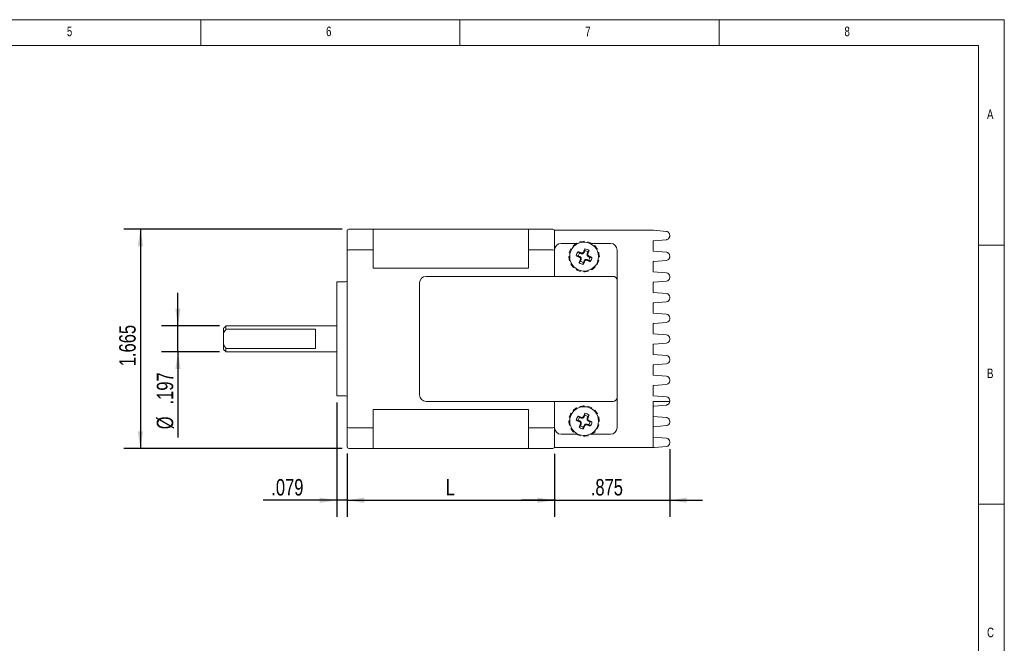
# Model space of a CAD drawing. Header units: inches. Extents: x 0.2 to 16.3, y 0.2 to 11.5.
# Tile 4 of 4: x 8.9 to 16.3, y 6.8 to 11.5. Entities that reach past the tile are written whole.
import ezdxf

# ---------------------------------------------------------------- set-up
doc = ezdxf.new("R2010")
doc.units = ezdxf.units.IN
doc.header["$MEASUREMENT"] = 0
doc.layers.add('FORMAT', color=7, linetype='Continuous')
doc.styles.add('SLDTEXTSTYLE0', font='TXT', dxfattribs={"width": 0.75})
doc.dimstyles.new('SLDDIMSTYLE3', dxfattribs={"dimtxt": 0.125, "dimasz": 0.13, "dimexe": 0, "dimexo": 0.0625, "dimgap": 0.03125, "dimtad": 2, "dimdec": 3, "dimzin": 12, "dimdsep": 46, "dimtxsty": 'Standard', "dimsah": 1, "dimcen": 0.09, "dimadec": 0, "dimazin": 0, "dimtfac": 1, "dimtdec": 3, "dimtofl": 0, "dimtmove": 0, "dimatfit": 3, "dimfxl": 1, "dimtolj": 1, "dimtzin": 12, "dimarcsym": 0})
doc.dimstyles.new('SLDDIMSTYLE4', dxfattribs={"dimtxt": 0.125, "dimasz": 0.13, "dimexe": 0, "dimexo": 0.0625, "dimgap": 0.03125, "dimtad": 2, "dimdec": 3, "dimzin": 12, "dimdsep": 46, "dimtxsty": 'Standard', "dimsah": 1, "dimcen": 0.09, "dimadec": 0, "dimazin": 0, "dimtfac": 1, "dimtdec": 3, "dimtofl": 0, "dimtmove": 0, "dimatfit": 3, "dimfxl": 1, "dimtolj": 1, "dimtzin": 12, "dimarcsym": 0})

# ---------------------------------------------------------------- blocks, each defined once
blk = doc.blocks.new('*D11')
at = {"layer": 'FORMAT'}
for p, q in [((11.3093, 9.9035), (9.6525, 9.9035)), ((9.7775, 9.9035), (9.7775, 8.2381)), ((11.3093, 8.2381), (9.6525, 8.2381))]:
    blk.add_line(p, q, dxfattribs=at)
for points in [[(9.7775, 9.9035), (9.7575, 9.7735), (9.7975, 9.7735)], [(9.7775, 8.2381), (9.7975, 8.3681), (9.7575, 8.3681)]]:
    blk.add_solid(points, dxfattribs=at)
at = {"layer": 'FORMAT', "insert": (9.6163, 8.863), "char_height": 0.125, "attachment_point": 1, "rotation": 90, "style": 'SLDTEXTSTYLE0'}
blk.add_mtext('1.665', dxfattribs=at)
blk = doc.blocks.new('*D12')
at = {"layer": 'FORMAT'}
for p, q in [((10.0628, 9.1692), (10.0628, 9.4192)), ((10.3771, 9.1692), (9.9378, 9.1692)), ((10.0628, 8.9724), (10.0628, 9.1692)), ((10.3771, 8.9724), (9.9378, 8.9724)), ((10.0628, 8.9724), (10.0628, 8.3213))]:
    blk.add_line(p, q, dxfattribs=at)
for points in [[(10.0628, 9.1692), (10.0828, 9.2992), (10.0428, 9.2992)], [(10.0628, 8.9724), (10.0428, 8.8424), (10.0828, 8.8424)]]:
    blk.add_solid(points, dxfattribs=at)
at = {"layer": 'FORMAT', "char_height": 0.125, "attachment_point": 1, "rotation": 90, "style": 'SLDTEXTSTYLE0'}
for s, insert in [('.197', (9.9017, 8.5722)), ('%%c', (9.9017, 8.3838))]:
    blk.add_mtext(s, dxfattribs=dict(at, insert=insert))
blk = doc.blocks.new('*D13')
at = {"layer": 'FORMAT'}
for p, q in [((11.2688, 8.5877), (11.2688, 7.7194)), ((11.3475, 8.1999), (11.3475, 7.7194)), ((11.2688, 7.8444), (10.709, 7.8444)), ((11.3475, 7.8444), (11.2688, 7.8444)), ((11.3475, 7.8444), (11.5975, 7.8444))]:
    blk.add_line(p, q, dxfattribs=at)
for points in [[(11.2688, 7.8444), (11.1388, 7.8644), (11.1388, 7.8244)], [(11.3475, 7.8444), (11.4775, 7.8244), (11.4775, 7.8644)]]:
    blk.add_solid(points, dxfattribs=at)
at = {"layer": 'FORMAT', "insert": (10.7715, 8.0055), "char_height": 0.125, "attachment_point": 1, "style": 'SLDTEXTSTYLE0'}
blk.add_mtext('.079', dxfattribs=at)
blk = doc.blocks.new('*D14')
at = {"layer": 'FORMAT'}
for p, q in [((11.3475, 8.1999), (11.3475, 7.7194)), ((12.9223, 8.1958), (12.9223, 7.7194)), ((11.3475, 7.8444), (12.9223, 7.8444))]:
    blk.add_line(p, q, dxfattribs=at)
for points in [[(11.3475, 7.8444), (11.4775, 7.8244), (11.4775, 7.8644)], [(12.9223, 7.8444), (12.7923, 7.8644), (12.7923, 7.8244)]]:
    blk.add_solid(points, dxfattribs=at)
at = {"layer": 'FORMAT', "insert": (12.0965, 8.0055), "char_height": 0.125, "attachment_point": 1, "style": 'SLDTEXTSTYLE0'}
blk.add_mtext('L', dxfattribs=at)
blk = doc.blocks.new('*D15')
at = {"layer": 'FORMAT'}
for p, q in [((13.7973, 8.2316), (13.7973, 7.7194)), ((12.9223, 8.1958), (12.9223, 7.7194)), ((12.9223, 7.8444), (12.6723, 7.8444)), ((12.9223, 7.8444), (13.7973, 7.8444)), ((13.7973, 7.8444), (14.0473, 7.8444))]:
    blk.add_line(p, q, dxfattribs=at)
for points in [[(12.9223, 7.8444), (12.7923, 7.8644), (12.7923, 7.8244)], [(13.7973, 7.8444), (13.9273, 7.8244), (13.9273, 7.8644)]]:
    blk.add_solid(points, dxfattribs=at)
at = {"layer": 'FORMAT', "insert": (13.1982, 8.0055), "char_height": 0.125, "attachment_point": 1, "style": 'SLDTEXTSTYLE0'}
blk.add_mtext('.875', dxfattribs=at)

msp = doc.modelspace()

# ---------------------------------------------------------------- linework, layer by layer
at = {"color": 7, "linetype": 'Continuous', "lineweight": 0}
for p, q in [((16.3386, 11.4961), (0.1969, 11.4961)), ((10.2362, 11.2992), (10.2362, 11.4961)), ((12.2047, 11.4961), (12.2047, 11.2992)), ((14.1732, 11.2992), (14.1732, 11.4961)), ((16.3386, 0.1969), (16.3386, 11.4961)), ((16.1417, 11.2992), (0.3937, 11.2992)), ((16.1417, 11.2992), (16.1417, 2.372)), ((16.3386, 9.7835), (16.1417, 9.7835)), ((16.1417, 7.815), (16.3386, 7.815))]:
    msp.add_line(p, q, dxfattribs=at)
at = {"color": 7, "linetype": 'Continuous', "lineweight": 15}
for p, q in [((11.3475, 9.7411), (11.3475, 9.8917)), ((11.3593, 9.9035), (11.5444, 9.9035)), ((11.5444, 9.746), (11.5444, 9.9035)), ((12.7255, 9.9035), (11.5444, 9.9035)), ((12.7255, 9.746), (12.7255, 9.9035)), ((12.7255, 9.9035), (12.9105, 9.9035)), ((12.9223, 9.8917), (12.9223, 9.8958)), ((12.9223, 9.8958), (13.6743, 9.8958)), ((12.9223, 9.8917), (12.9223, 9.8805)), ((12.9223, 9.7522), (12.9223, 9.8805)), ((13.7718, 9.8873), (13.6743, 9.8958)), ((13.0905, 9.7971), (13.0856, 9.7934)), ((13.0905, 9.7971), (13.0943, 9.7916)), ((13.1427, 9.8112), (13.1159, 9.8077)), ((13.1159, 9.8077), (13.1172, 9.8011)), ((13.1488, 9.812), (13.1427, 9.8112)), ((13.1441, 9.8052), (13.1427, 9.8112)), ((13.1488, 9.812), (13.1493, 9.8053)), ((13.1761, 9.8084), (13.1738, 9.802)), ((13.201, 9.798), (13.1761, 9.8084)), ((13.1992, 9.7922), (13.201, 9.798)), ((13.2067, 9.7957), (13.201, 9.798)), ((13.6773, 9.8158), (13.6723, 9.8158)), ((13.6723, 9.8158), (13.6723, 9.7377)), ((13.6773, 9.8158), (13.7718, 9.8241)), ((13.7973, 9.8594), (13.7973, 9.8519)), ((11.3475, 8.4005), (11.3475, 9.7411)), ((11.3593, 9.746), (11.5444, 9.746)), ((11.5444, 9.6068), (11.5444, 9.746)), ((12.7255, 9.746), (12.9105, 9.746)), ((12.7255, 9.6068), (12.7255, 9.746)), ((12.9223, 9.7522), (12.9223, 9.7458)), ((12.9223, 9.5458), (12.9223, 9.7458)), ((12.9723, 9.7958), (13.0888, 9.7958)), ((13.0451, 9.7495), (13.0348, 9.7245)), ((13.0348, 9.7245), (13.0411, 9.7223)), ((13.0475, 9.7552), (13.0451, 9.7495)), ((13.0509, 9.7477), (13.0451, 9.7495)), ((13.0475, 9.7552), (13.0535, 9.7523)), ((13.0856, 9.7934), (13.0642, 9.777)), ((13.0642, 9.777), (13.0686, 9.7719)), ((13.0898, 9.7889), (13.0856, 9.7934)), ((13.0915, 9.7958), (13.1027, 9.7958)), ((13.1123, 9.7228), (13.124, 9.718)), ((13.1251, 9.7236), (13.124, 9.718)), ((13.1358, 9.7237), (13.1382, 9.718)), ((13.1382, 9.718), (13.1482, 9.728)), ((13.1434, 9.7312), (13.1482, 9.728)), ((13.1482, 9.728), (13.153, 9.7397)), ((13.1744, 9.7309), (13.1695, 9.7191)), ((13.2067, 9.7957), (13.2038, 9.7896)), ((13.2064, 9.7958), (13.3473, 9.7958)), ((13.2285, 9.7789), (13.2234, 9.7746)), ((13.2449, 9.7575), (13.2285, 9.7789)), ((13.2405, 9.7533), (13.2449, 9.7575)), ((13.2487, 9.7526), (13.2432, 9.7488)), ((13.2487, 9.7526), (13.2449, 9.7575)), ((13.2592, 9.7272), (13.2526, 9.726)), ((13.2627, 9.7004), (13.2592, 9.7272)), ((13.3973, 9.7458), (13.3973, 9.5158)), ((13.7718, 9.729), (13.6723, 9.7377)), ((13.0312, 9.6973), (13.0379, 9.6978)), ((13.0312, 9.6973), (13.032, 9.6912)), ((13.0379, 9.6925), (13.032, 9.6912)), ((13.032, 9.6912), (13.0355, 9.6644)), ((13.0355, 9.6644), (13.0421, 9.6656)), ((13.1151, 9.6966), (13.1034, 9.7015)), ((13.1151, 9.6966), (13.112, 9.6919)), ((13.1252, 9.6866), (13.1151, 9.6966)), ((13.1252, 9.6866), (13.1194, 9.6843)), ((13.1252, 9.6724), (13.1195, 9.6736)), ((13.1203, 9.6607), (13.1252, 9.6724)), ((13.124, 9.718), (13.1382, 9.718)), ((13.1252, 9.6724), (13.1252, 9.6866)), ((13.1465, 9.6636), (13.1416, 9.6519)), ((13.1565, 9.6736), (13.1465, 9.6636)), ((13.1465, 9.6636), (13.1513, 9.6604)), ((13.1565, 9.6736), (13.1589, 9.6679)), ((13.1707, 9.6736), (13.1565, 9.6736)), ((13.1751, 9.718), (13.1695, 9.7191)), ((13.1695, 9.7191), (13.1695, 9.705)), ((13.1752, 9.7073), (13.1695, 9.705)), ((13.1795, 9.6949), (13.1695, 9.705)), ((13.1707, 9.6736), (13.1696, 9.668)), ((13.1707, 9.6736), (13.1824, 9.6687)), ((13.1827, 9.6997), (13.1795, 9.6949)), ((13.1795, 9.6949), (13.1912, 9.6901)), ((13.2496, 9.6421), (13.2599, 9.6671)), ((13.2599, 9.6671), (13.2536, 9.6693)), ((13.2568, 9.6991), (13.2627, 9.7004)), ((13.2635, 9.6943), (13.2568, 9.6938)), ((13.2635, 9.6943), (13.2627, 9.7004)), ((13.6723, 9.6588), (13.6773, 9.6588)), ((13.6723, 9.5807), (13.6723, 9.6588)), ((13.6773, 9.6588), (13.7718, 9.6671)), ((13.7973, 9.7012), (13.7973, 9.6949)), ((12.7255, 9.6068), (11.5444, 9.6068)), ((13.046, 9.639), (13.0515, 9.6428)), ((13.046, 9.639), (13.0497, 9.6341)), ((13.0542, 9.6382), (13.0497, 9.6341)), ((13.0497, 9.6341), (13.0662, 9.6127)), ((13.0662, 9.6127), (13.0713, 9.617)), ((13.088, 9.5959), (13.0909, 9.602)), ((13.088, 9.5959), (13.0937, 9.5936)), ((13.0954, 9.5994), (13.0937, 9.5936)), ((13.0937, 9.5936), (13.1186, 9.5832)), ((13.1186, 9.5832), (13.1208, 9.5895)), ((13.1459, 9.5796), (13.1453, 9.5863)), ((13.1459, 9.5796), (13.152, 9.5804)), ((13.1506, 9.5863), (13.152, 9.5804)), ((13.152, 9.5804), (13.1787, 9.5839)), ((13.1787, 9.5839), (13.1775, 9.5905)), ((13.2041, 9.5944), (13.2003, 9.6)), ((13.2041, 9.5944), (13.209, 9.5982)), ((13.2049, 9.6026), (13.209, 9.5982)), ((13.209, 9.5982), (13.2305, 9.6146)), ((13.2305, 9.6146), (13.2261, 9.6197)), ((13.2472, 9.6364), (13.2412, 9.6393)), ((13.2438, 9.6439), (13.2496, 9.6421)), ((13.2472, 9.6364), (13.2496, 9.6421)), ((13.7718, 9.572), (13.6723, 9.5807)), ((11.2688, 8.6377), (11.2688, 9.5039)), ((11.9473, 9.5458), (12.4659, 9.5458)), ((12.4659, 9.5458), (13.3673, 9.5458)), ((13.3973, 9.5158), (13.3973, 9.4208)), ((13.6723, 9.5018), (13.6773, 9.5018)), ((13.6723, 9.4237), (13.6723, 9.5018)), ((13.6773, 9.5018), (13.7718, 9.5101)), ((13.7973, 9.5442), (13.7973, 9.5379)), ((11.8973, 8.6458), (11.8973, 9.4958)), ((13.7718, 9.415), (13.6723, 9.4237)), ((13.3973, 9.4208), (13.3973, 8.7208)), ((13.6773, 9.3448), (13.7718, 9.3531)), ((13.7973, 9.3872), (13.7973, 9.3809)), ((13.6723, 9.3448), (13.6773, 9.3448)), ((13.6723, 9.2667), (13.6723, 9.3448)), ((13.7718, 9.258), (13.6723, 9.2667)), ((13.7973, 9.2302), (13.7973, 9.2239)), ((10.4074, 9.1129), (10.4074, 9.1495)), ((10.4271, 9.1692), (10.4271, 9.1433)), ((10.4271, 9.1433), (11.1074, 9.1433)), ((11.1074, 8.9983), (11.1074, 9.1433)), ((13.6723, 9.1878), (13.6773, 9.1878)), ((13.6723, 9.1097), (13.6723, 9.1878)), ((13.6773, 9.1878), (13.7718, 9.1961)), ((10.4074, 9.1129), (10.4074, 9.0287)), ((13.7718, 9.101), (13.6723, 9.1097)), ((13.7973, 9.0732), (13.7973, 9.0669)), ((10.4074, 8.9921), (10.4074, 9.0287)), ((11.1074, 8.9983), (10.4271, 8.9983)), ((10.4271, 8.9983), (10.4271, 8.9724)), ((13.6723, 9.0308), (13.6773, 9.0308)), ((13.6723, 8.9527), (13.6723, 9.0308)), ((13.6773, 9.0308), (13.7718, 9.0391)), ((13.7718, 8.944), (13.6723, 8.9527)), ((13.7973, 8.9162), (13.7973, 8.9099)), ((13.6723, 8.8738), (13.6773, 8.8738)), ((13.6723, 8.7957), (13.6723, 8.8738)), ((13.6773, 8.8738), (13.7718, 8.8821)), ((13.7718, 8.787), (13.6723, 8.7957)), ((13.7973, 8.7592), (13.7973, 8.7529)), ((13.3973, 8.7208), (13.3973, 8.6258)), ((13.6723, 8.7168), (13.6773, 8.7168)), ((13.6723, 8.6387), (13.6723, 8.7168)), ((13.6773, 8.7168), (13.7718, 8.7251)), ((13.3973, 8.6258), (13.3973, 8.3958)), ((13.7718, 8.63), (13.6723, 8.6387)), ((13.7973, 8.6022), (13.7973, 8.5959)), ((12.7255, 8.5348), (11.5444, 8.5348)), ((11.5444, 8.3956), (11.5444, 8.5348)), ((12.4659, 8.5958), (11.9473, 8.5958)), ((13.3673, 8.5958), (12.4659, 8.5958)), ((12.7255, 8.3956), (12.7255, 8.5348)), ((12.9223, 8.3958), (12.9223, 8.5958)), ((13.0856, 8.5434), (13.0642, 8.527)), ((13.0642, 8.527), (13.0686, 8.5219)), ((13.0905, 8.5471), (13.0856, 8.5434)), ((13.0898, 8.5389), (13.0856, 8.5434)), ((13.0905, 8.5471), (13.0943, 8.5416)), ((13.1427, 8.5612), (13.1159, 8.5577)), ((13.1159, 8.5577), (13.1172, 8.5511)), ((13.1488, 8.562), (13.1427, 8.5612)), ((13.1441, 8.5552), (13.1427, 8.5612)), ((13.1488, 8.562), (13.1493, 8.5553)), ((13.1761, 8.5584), (13.1738, 8.552)), ((13.201, 8.548), (13.1761, 8.5584)), ((13.1992, 8.5422), (13.201, 8.548)), ((13.2067, 8.5457), (13.201, 8.548)), ((13.2067, 8.5457), (13.2038, 8.5396)), ((13.2285, 8.5289), (13.2234, 8.5246)), ((13.2449, 8.5075), (13.2285, 8.5289)), ((13.6723, 8.5958), (13.7973, 8.5958)), ((13.6723, 8.5958), (13.6723, 8.4708)), ((13.6723, 8.5598), (13.6773, 8.5598)), ((13.6773, 8.5598), (13.7718, 8.5681)), ((13.7973, 8.5959), (13.7973, 8.5958)), ((13.0451, 8.4995), (13.0348, 8.4745)), ((13.0348, 8.4745), (13.0411, 8.4723)), ((13.0475, 8.5052), (13.0451, 8.4995)), ((13.0509, 8.4977), (13.0451, 8.4995)), ((13.0475, 8.5052), (13.0535, 8.5023)), ((13.1151, 8.4466), (13.1034, 8.4515)), ((13.1123, 8.4728), (13.124, 8.468)), ((13.1251, 8.4736), (13.124, 8.468)), ((13.124, 8.468), (13.1382, 8.468)), ((13.1358, 8.4737), (13.1382, 8.468)), ((13.1382, 8.468), (13.1482, 8.478)), ((13.1434, 8.4812), (13.1482, 8.478)), ((13.1482, 8.478), (13.153, 8.4897)), ((13.1744, 8.4809), (13.1695, 8.4691)), ((13.1751, 8.468), (13.1695, 8.4691)), ((13.1695, 8.4691), (13.1695, 8.455)), ((13.1752, 8.4573), (13.1695, 8.455)), ((13.1795, 8.4449), (13.1695, 8.455)), ((13.2405, 8.5033), (13.2449, 8.5075)), ((13.2487, 8.5026), (13.2432, 8.4988)), ((13.2487, 8.5026), (13.2449, 8.5075)), ((13.2592, 8.4772), (13.2526, 8.476)), ((13.2568, 8.4491), (13.2627, 8.4504)), ((13.2627, 8.4504), (13.2592, 8.4772)), ((13.2635, 8.4443), (13.2627, 8.4504)), ((13.7718, 8.473), (13.6723, 8.4817)), ((13.6723, 8.2458), (13.6723, 8.4708)), ((11.3475, 8.2499), (11.3475, 8.4005)), ((11.3593, 8.3956), (11.5444, 8.3956)), ((11.5444, 8.2381), (11.5444, 8.3956)), ((12.7255, 8.3956), (12.9105, 8.3956)), ((12.7255, 8.2381), (12.7255, 8.3956)), ((12.9223, 8.3958), (12.9223, 8.3894)), ((12.9223, 8.261), (12.9223, 8.3894)), ((13.0312, 8.4473), (13.0379, 8.4478)), ((13.0312, 8.4473), (13.032, 8.4412)), ((13.0379, 8.4425), (13.032, 8.4412)), ((13.032, 8.4412), (13.0355, 8.4144)), ((13.0355, 8.4144), (13.0421, 8.4156)), ((13.046, 8.389), (13.0515, 8.3928)), ((13.046, 8.389), (13.0497, 8.3841)), ((13.0542, 8.3882), (13.0497, 8.3841)), ((13.0497, 8.3841), (13.0662, 8.3627)), ((13.1151, 8.4466), (13.112, 8.4419)), ((13.1252, 8.4366), (13.1151, 8.4466)), ((13.1252, 8.4366), (13.1194, 8.4343)), ((13.1252, 8.4224), (13.1195, 8.4236)), ((13.1203, 8.4107), (13.1252, 8.4224)), ((13.1252, 8.4224), (13.1252, 8.4366)), ((13.1465, 8.4136), (13.1416, 8.4019)), ((13.1565, 8.4236), (13.1465, 8.4136)), ((13.1465, 8.4136), (13.1513, 8.4104)), ((13.1565, 8.4236), (13.1589, 8.4179)), ((13.1707, 8.4236), (13.1565, 8.4236)), ((13.1707, 8.4236), (13.1696, 8.418)), ((13.1707, 8.4236), (13.1824, 8.4187)), ((13.1827, 8.4497), (13.1795, 8.4449)), ((13.1795, 8.4449), (13.1912, 8.4401)), ((13.2472, 8.3864), (13.2412, 8.3893)), ((13.2438, 8.3939), (13.2496, 8.3921)), ((13.2472, 8.3864), (13.2496, 8.3921)), ((13.2496, 8.3921), (13.2599, 8.4171)), ((13.2599, 8.4171), (13.2536, 8.4193)), ((13.2635, 8.4443), (13.2568, 8.4438)), ((13.6723, 8.4028), (13.6773, 8.4028)), ((13.6773, 8.4028), (13.7718, 8.4111)), ((13.7973, 8.4389), (13.7973, 8.4452)), ((13.0883, 8.3458), (12.9723, 8.3458)), ((13.0662, 8.3627), (13.0713, 8.367)), ((13.088, 8.3459), (13.0909, 8.352)), ((13.088, 8.3459), (13.0937, 8.3436)), ((13.0954, 8.3494), (13.0937, 8.3436)), ((13.0937, 8.3436), (13.1186, 8.3332)), ((13.1186, 8.3332), (13.1208, 8.3395)), ((13.1459, 8.3296), (13.1453, 8.3363)), ((13.1459, 8.3296), (13.152, 8.3304)), ((13.1506, 8.3363), (13.152, 8.3304)), ((13.152, 8.3304), (13.1787, 8.3339)), ((13.1787, 8.3339), (13.1775, 8.3405)), ((13.2032, 8.3458), (13.1919, 8.3458)), ((13.2041, 8.3444), (13.2003, 8.35)), ((13.2041, 8.3444), (13.209, 8.3482)), ((13.2049, 8.3526), (13.209, 8.3482)), ((13.3473, 8.3458), (13.2059, 8.3458)), ((13.209, 8.3482), (13.2305, 8.3646)), ((13.2305, 8.3646), (13.2261, 8.3697)), ((13.7718, 8.316), (13.6723, 8.3247)), ((11.3593, 8.2381), (11.5444, 8.2381)), ((12.7255, 8.2381), (11.5444, 8.2381)), ((12.7255, 8.2381), (12.9105, 8.2381)), ((12.9223, 8.261), (12.9223, 8.2499)), ((12.9223, 8.2458), (12.9223, 8.2499)), ((13.6723, 8.2458), (12.9223, 8.2458)), ((13.6723, 8.2458), (13.6808, 8.2458)), ((13.6808, 8.2458), (13.7718, 8.2538)), ((13.7973, 8.2816), (13.7973, 8.2882))]:
    msp.add_line(p, q, dxfattribs=at)
for centre, radius, start, end in [((11.3593, 9.8917), 0.0118, 90, 180), ((12.9105, 9.8917), 0.0118, 360, 90), ((13.1473, 9.6958), 0.1095, 337.47733, 157.47733), ((12.9723, 9.7458), 0.05, 90, 180), ((13.1473, 9.6958), 0.1095, 157.47733, 337.47733), ((13.1473, 9.6958), 0.0596, 141.35185, 173.6028), ((13.1473, 9.6958), 0.0443, 142.35619, 172.59847), ((13.1473, 9.6958), 0.0443, 52.35619, 82.59847), ((13.1473, 9.6958), 0.0596, 51.35185, 83.6028), ((13.3473, 9.7458), 0.05, 0, 90), ((13.1473, 9.6958), 0.0596, 231.35185, 263.6028), ((13.1473, 9.6958), 0.0443, 232.35619, 262.59847), ((13.1473, 9.6958), 0.0443, 322.35619, 352.59847), ((13.1473, 9.6958), 0.0596, 321.35185, 353.6028), ((13.7694, 9.6949), 0.028, 275, 300.3879), ((13.7694, 9.5442), 0.028, 0, 85), ((11.3357, 9.5157), 0.0118, 270, 0), ((11.9473, 9.4958), 0.05, 90, 180), ((13.3673, 9.5158), 0.03, 0, 90), ((13.7694, 9.5379), 0.028, 275, 0), ((13.7694, 9.3872), 0.028, 0, 85), ((13.7694, 9.3809), 0.028, 275, 0), ((13.7694, 9.2302), 0.028, 0, 85), ((13.7694, 9.2239), 0.028, 275, 0), ((13.7694, 9.0732), 0.028, 0, 85), ((13.7694, 9.0669), 0.028, 275, 0), ((13.7694, 8.9162), 0.028, 0, 85), ((13.7694, 8.9099), 0.028, 275, 0), ((13.7694, 8.7592), 0.028, 0, 85), ((13.7694, 8.7529), 0.028, 275, 0), ((11.3357, 8.6259), 0.0118, 0, 90), ((11.9473, 8.6458), 0.05, 180, 270), ((13.3673, 8.6258), 0.03, 270, 0), ((13.7694, 8.6022), 0.028, 0, 85), ((13.1473, 8.4458), 0.1095, 337.47733, 157.47733), ((13.1473, 8.4458), 0.1095, 157.47733, 337.47733), ((13.1473, 8.4458), 0.0596, 141.35185, 173.6028), ((13.1473, 8.4458), 0.0443, 142.35619, 172.59847), ((13.1473, 8.4458), 0.0443, 52.35619, 82.59847), ((13.1473, 8.4458), 0.0596, 51.35185, 83.6028), ((13.7694, 8.4452), 0.028, 0, 66.39548), ((12.9723, 8.3958), 0.05, 180, 270), ((13.1473, 8.4458), 0.0596, 231.35185, 263.6028), ((13.1473, 8.4458), 0.0443, 232.35619, 262.59847), ((13.1473, 8.4458), 0.0443, 322.35619, 352.59847), ((13.1473, 8.4458), 0.0596, 321.35185, 353.6028), ((13.3473, 8.3958), 0.05, 270, 0), ((13.7694, 8.4389), 0.028, 275, 0), ((13.7694, 8.2882), 0.028, 0, 85), ((11.3593, 8.2499), 0.0118, 180, 270), ((12.9105, 8.2499), 0.0118, 270, 0), ((13.7694, 8.2816), 0.028, 275, 0)]:
    msp.add_arc(centre, radius, start, end, dxfattribs=at)
for centre, start_param, end_param in [((11.3593, 9.7411), 1.570796, 3.141593), ((12.9105, 9.7411), 0, 1.570796), ((11.3593, 8.4005), 3.141593, 4.712389), ((12.9105, 8.4005), 4.712389, 6.283185)]:
    msp.add_ellipse(centre, major_axis=(0.0118, 0), ratio=0.414214, start_param=start_param, end_param=end_param, dxfattribs=at)
for points, knots in [([(13.7973, 9.8594), (13.797, 9.8625), (13.7964, 9.8686), (13.7925, 9.8758), (13.788, 9.8806), (13.7836, 9.8836), (13.78, 9.8854), (13.7762, 9.8867), (13.7731, 9.8871), (13.7718, 9.8873)], [0, 0, 0, 0, 0.231343, 0.469329, 0.669169, 0.766923, 0.865846, 0.941518, 1, 1, 1, 1]), ([(13.7718, 9.8241), (13.7744, 9.8245), (13.7795, 9.8254), (13.7867, 9.8295), (13.7918, 9.8347), (13.795, 9.8404), (13.797, 9.846), (13.7972, 9.8498), (13.7973, 9.8519)], [0, 0, 0, 0, 0.147001, 0.293281, 0.500966, 0.648539, 0.800184, 1, 1, 1, 1]), ([(13.7973, 9.7012), (13.797, 9.7044), (13.7964, 9.7107), (13.7915, 9.7191), (13.7843, 9.7255), (13.7772, 9.7284), (13.7729, 9.7289), (13.7718, 9.729)], [0, 0, 0, 0, 0.2302, 0.460314, 0.692089, 0.921047, 1, 1, 1, 1]), ([(13.7835, 9.6708), (13.7861, 9.6726), (13.7912, 9.6763), (13.7952, 9.6834), (13.7971, 9.6897), (13.7972, 9.6932), (13.7973, 9.6949)], [0, 0, 0, 0, 0.3225681, 0.6451673, 0.8195322, 1, 1, 1, 1]), ([(10.4271, 9.1433), (10.4213, 9.1353), (10.4143, 9.1254), (10.4084, 9.1148), (10.4074, 9.1129)], [0, 0, 0, 0, 0.818549, 1, 1, 1, 1]), ([(13.7718, 8.5681), (13.7742, 8.5684), (13.7788, 8.5692), (13.7854, 8.5726), (13.7918, 8.5783), (13.7969, 8.5878), (13.7973, 8.5947), (13.7973, 8.5955), (13.7973, 8.5958)], [0, 0, 0, 0, 0.07568, 0.150852, 0.265316, 0.452874, 0.797412, 1, 1, 1, 1])]:
    msp.add_open_spline(points, degree=3, knots=knots, dxfattribs=at)
for points in [[(13.1251, 9.7236), (13.1008, 9.733)], [(13.1008, 9.733), (13.1123, 9.7228)], [(13.1358, 9.7237), (13.1251, 9.7236)], [(13.1434, 9.7312), (13.1358, 9.7237)], [(13.154, 9.755), (13.1434, 9.7312)], [(13.154, 9.755), (13.153, 9.7397)], [(13.1846, 9.7423), (13.1744, 9.7309)], [(13.1751, 9.718), (13.1846, 9.7423)], [(13.0881, 9.7024), (13.112, 9.6919)], [(13.1034, 9.7015), (13.0881, 9.7024)], [(13.1195, 9.6736), (13.1101, 9.6492)], [(13.1203, 9.6607), (13.1101, 9.6492)], [(13.112, 9.6919), (13.1194, 9.6843)], [(13.1194, 9.6843), (13.1195, 9.6736)], [(13.1407, 9.6366), (13.1513, 9.6604)], [(13.1416, 9.6519), (13.1407, 9.6366)], [(13.1513, 9.6604), (13.1589, 9.6679)], [(13.1589, 9.6679), (13.1696, 9.668)], [(13.1696, 9.668), (13.1939, 9.6586)], [(13.1752, 9.7073), (13.1751, 9.718)], [(13.1827, 9.6997), (13.1752, 9.7073)], [(13.1824, 9.6687), (13.1939, 9.6586)], [(13.2066, 9.6892), (13.1827, 9.6997)], [(13.2066, 9.6892), (13.1912, 9.6901)], [(11.3357, 9.5039), (11.2688, 9.5039)], [(10.4271, 9.1692), (10.4074, 9.1495)], [(11.2688, 9.1692), (10.4271, 9.1692)], [(10.4074, 9.0287), (10.4271, 8.9983)], [(10.4074, 8.9921), (10.4271, 8.9724)], [(10.4271, 8.9724), (11.2688, 8.9724)], [(11.2688, 8.6377), (11.3357, 8.6377)], [(13.0881, 8.4524), (13.112, 8.4419)], [(13.1034, 8.4515), (13.0881, 8.4524)], [(13.1251, 8.4736), (13.1008, 8.483)], [(13.1008, 8.483), (13.1123, 8.4728)], [(13.1358, 8.4737), (13.1251, 8.4736)], [(13.1434, 8.4812), (13.1358, 8.4737)], [(13.154, 8.505), (13.1434, 8.4812)], [(13.154, 8.505), (13.153, 8.4897)], [(13.1846, 8.4923), (13.1744, 8.4809)], [(13.1751, 8.468), (13.1846, 8.4923)], [(13.1752, 8.4573), (13.1751, 8.468)], [(13.1827, 8.4497), (13.1752, 8.4573)], [(13.7806, 8.4708), (13.7718, 8.473)], [(13.1195, 8.4236), (13.1101, 8.3992)], [(13.1203, 8.4107), (13.1101, 8.3992)], [(13.112, 8.4419), (13.1194, 8.4343)], [(13.1194, 8.4343), (13.1195, 8.4236)], [(13.1407, 8.3866), (13.1513, 8.4104)], [(13.1416, 8.4019), (13.1407, 8.3866)], [(13.1513, 8.4104), (13.1589, 8.4179)], [(13.1589, 8.4179), (13.1696, 8.418)], [(13.1696, 8.418), (13.1939, 8.4086)], [(13.1824, 8.4187), (13.1939, 8.4086)], [(13.2066, 8.4392), (13.1827, 8.4497)], [(13.2066, 8.4392), (13.1912, 8.4401)]]:
    msp.add_open_spline(points, degree=1, dxfattribs=at)

# ---------------------------------------------------------------- texts
at = {"color": 7, "linetype": 'Continuous', "lineweight": 0, "char_height": 0.0729, "attachment_point": 1, "style": 'SLDTEXTSTYLE0'}
for s, insert in [('5', (9.2192, 11.4436)), ('6', (11.1877, 11.4436)), ('7', (13.1562, 11.4436)), ('8', (15.1247, 11.4436)), ('A', (16.2073, 10.8137)), ('B', (16.2073, 8.8452)), ('C', (16.2073, 6.8767))]:
    msp.add_mtext(s, dxfattribs=dict(at, insert=insert))

# ---------------------------------------------------------------- dimensions: what is measured, and where the dimension line sits
at = {"layer": 'FORMAT'}
dim = msp.add_linear_dim(base=(9.7775, 8.2381), p1=(11.3593, 9.9035), p2=(11.3593, 8.2381), angle=90, dimstyle='SLDDIMSTYLE3', dxfattribs=at)
dim.commit()
dim.dimension.update_dxf_attribs({"geometry": '*D11', "text_midpoint": (9.7775, 9.0708), "dimtype": 160})
dim = msp.add_linear_dim(base=(10.0628, 9.1692), p1=(10.4271, 8.9724), p2=(10.4271, 9.1692), angle=90, text='%%c<>', dimstyle='SLDDIMSTYLE4', dxfattribs=at)
dim.commit()
dim.dimension.update_dxf_attribs({"geometry": '*D12', "text_midpoint": (10.0628, 8.6396), "dimtype": 160})
for base, p1, p2, picture, middle in [((11.2688, 7.8444), (11.3475, 8.2499), (11.2688, 8.6377), '*D13', (10.9331, 7.8444)), ((13.7973, 7.8444), (12.9223, 8.2458), (13.7973, 8.2816), '*D15', (13.3598, 7.8444))]:
    dim = msp.add_linear_dim(base=base, p1=p1, p2=p2, dimstyle='SLDDIMSTYLE4', dxfattribs=at)
    dim.commit()
    dim.dimension.update_dxf_attribs({"geometry": picture, "text_midpoint": middle, "dimtype": 160})
dim = msp.add_linear_dim(base=(12.9223, 7.8444), p1=(11.3475, 8.2499), p2=(12.9223, 8.2458), text='L', dimstyle='SLDDIMSTYLE3', dxfattribs=at)
dim.commit()
dim.dimension.update_dxf_attribs({"geometry": '*D14', "text_midpoint": (12.1349, 7.8444), "dimtype": 160})

doc.saveas('drawing.dxf')
